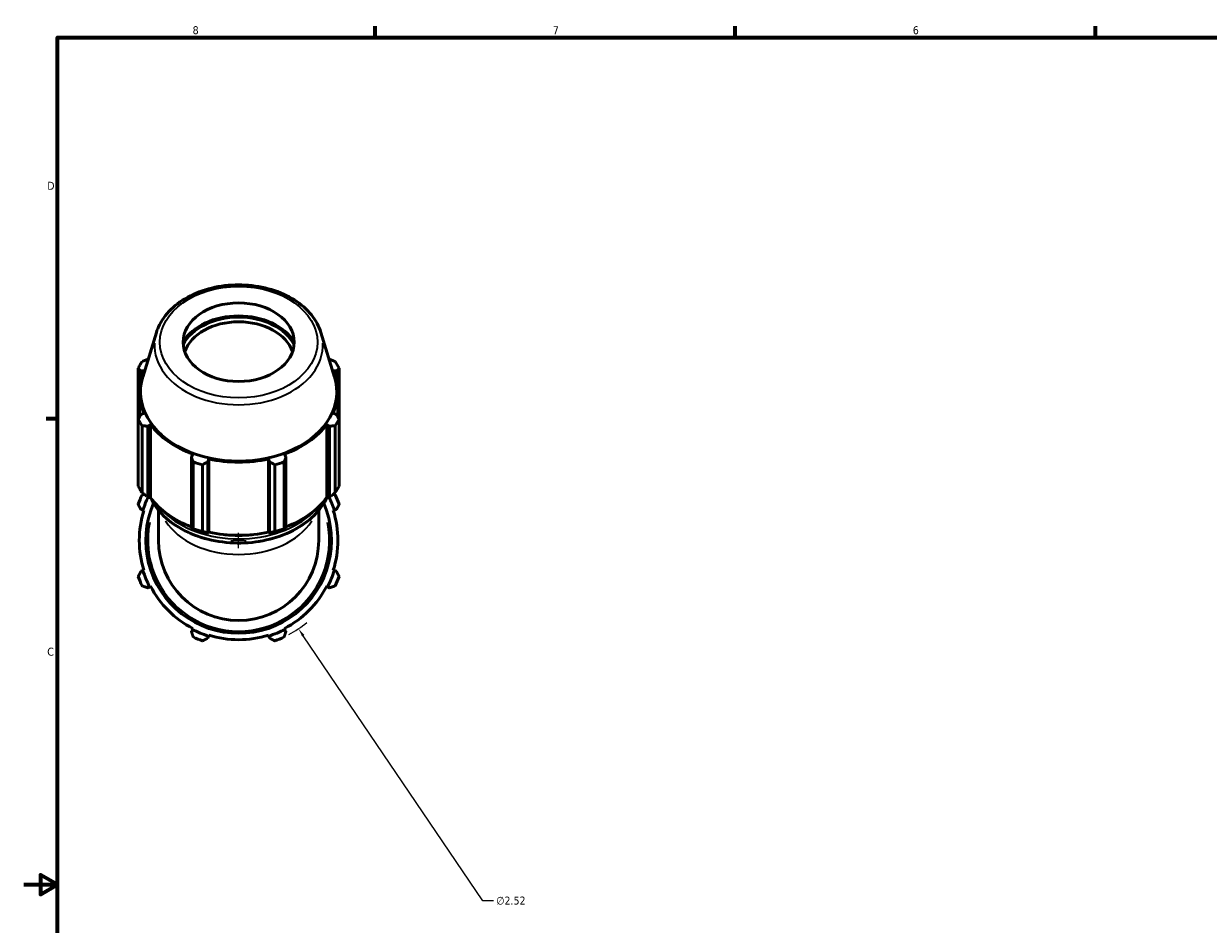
# Model space of a CAD drawing. Header units: inches. Extents: x 0.1 to 54.9, y -17.4 to 40.9.
# Tile 3 of 9: x 0.1 to 14.1, y 10.5 to 21.2. Entities that reach past the tile are written whole.
import ezdxf

# ---------------------------------------------------------------- set-up
doc = ezdxf.new("R2010")
doc.units = ezdxf.units.IN
doc.header["$MEASUREMENT"] = 0
for name, color, linetype, lineweight in [('Border (ANSI)', 7, 'Continuous', 70), ('Dimension (ANSI)', 7, 'Continuous', 25), ('Visible (ANSI)', 7, 'Continuous', 50), ('Visible Narrow (ANSI)', 7, 'Continuous', 35)]:
    doc.layers.add(name, color=color, linetype=linetype, lineweight=lineweight)
doc.styles.add('Note Text (ANSI)', font='tahoma.ttf')
doc.dimstyles.new('Default (ANSI)', dxfattribs={"dimtxt": 0.094488, "dimasz": 0.098425, "dimexe": 0.125, "dimexo": 0.0625, "dimgap": 0.031496, "dimtad": 0, "dimtih": 1, "dimtoh": 1, "dimrnd": 1e-08, "dimzin": 4, "dimdsep": 46, "dimtxsty": 'Note Text (ANSI)', "dimcen": 0.09, "dimdle": 0.393701, "dimclrd": 256, "dimclre": 256, "dimclrt": 5, "dimadec": 0, "dimazin": 1, "dimtfac": 1, "dimtofl": 0, "dimtmove": 0, "dimatfit": 3, "dimfxl": 1, "dimtolj": 1, "dimtzin": 4, "dimlwd": -1, "dimlwe": -1, "dimarcsym": 0})

# ---------------------------------------------------------------- blocks, each defined once
blk = doc.blocks.new('Borders Default Border')
at = {"layer": 'Border (ANSI)'}
for p, q in [((4.25, 21), (4.25, 21.134)), ((8.5, 21), (8.5, 21.134)), ((12.75, 21), (12.75, 21.134)), ((0.5, 16.5), (0.366, 16.5))]:
    blk.add_line(p, q, dxfattribs=at)
at = {"layer": 'Border (ANSI)', "flags": 128}
for points in [[(0.5, 1), (0.5, 21), (33.5, 21), (33.5, 1), (0.5, 1)], [(0.1, 11), (0.5, 11), (0.3, 11.115), (0.3, 10.885), (0.5, 11)]]:
    blk.add_lwpolyline(points, dxfattribs=at)
at = {"layer": 'Border (ANSI)', "color": 5, "true_color": 0x0000ff, "char_height": 0.0945, "attachment_point": 7, "style": 'Note Text (ANSI)'}
for s, insert in [('8', (2.094, 21.038)), ('7', (6.346, 21.04)), ('6', (10.595, 21.038)), ('D', (0.378, 19.203)), ('C', (0.378, 13.701))]:
    blk.add_mtext(s, dxfattribs=dict(at, insert=insert))
blk = doc.blocks.new('*D9')
at = {"layer": 'Defpoints', "color": 0, "transparency": 16777216}
for p in [(1.931, 16.107), (3.344, 14.021)]:
    blk.add_point(p, dxfattribs=at)
at = {"layer": 'Dimension (ANSI)', "transparency": 16777216}
for p, q in [((2.637, 14.974), (2.637, 15.154)), ((2.547, 15.064), (2.727, 15.064)), ((5.521, 10.808), (3.399, 13.939)), ((5.646, 10.808), (5.521, 10.808))]:
    blk.add_line(p, q, dxfattribs=at)
blk.add_arc((2.637, 15.064), 1.26, 298.0501, 309.803, dxfattribs=at)
blk.add_solid([(3.413, 13.948), (3.386, 13.93), (3.344, 14.021)], dxfattribs=at)
at = {"layer": 'Dimension (ANSI)', "color": 5, "transparency": 16777216, "insert": (5.678, 10.859), "char_height": 0.0945, "attachment_point": 1, "style": 'Note Text (ANSI)'}
blk.add_mtext('\\A1;∅2.52', dxfattribs=at)

msp = doc.modelspace()

# ---------------------------------------------------------------- linework, layer by layer
at = {"layer": 'Visible (ANSI)'}
for p, q in [((1.666, 17.517), (1.505, 16.993)), ((3.609, 17.517), (3.77, 16.993)), ((1.569, 17.202), (1.564, 17.203)), ((3.71, 17.203), (3.706, 17.202)), ((1.452, 17.098), (1.452, 16.494)), ((1.484, 16.962), (1.484, 17.065)), ((1.484, 17.065), (1.52, 17.065)), ((3.755, 17.065), (3.791, 17.065)), ((3.791, 17.065), (3.791, 16.962)), ((3.823, 16.494), (3.823, 17.098)), ((1.466, 16.519), (1.466, 16.816)), ((3.809, 16.519), (3.809, 16.816)), ((1.52, 16.567), (1.484, 16.55)), ((3.791, 16.55), (3.755, 16.567)), ((1.452, 15.705), (1.452, 16.494)), ((1.497, 16.417), (1.497, 15.627)), ((1.564, 16.413), (1.598, 16.434)), ((1.564, 15.576), (1.564, 16.413)), ((1.598, 15.571), (1.598, 16.434)), ((3.677, 16.434), (3.71, 16.413)), ((3.677, 15.571), (3.677, 16.434)), ((3.71, 16.413), (3.71, 15.576)), ((3.777, 15.627), (3.777, 16.417)), ((3.823, 16.494), (3.823, 15.705)), ((2.096, 16.081), (2.079, 16.049)), ((3.196, 16.049), (3.178, 16.081)), ((2.079, 16.049), (2.079, 15.212)), ((2.101, 15.201), (2.101, 15.99)), ((2.211, 15.958), (2.211, 15.168)), ((2.274, 15.992), (2.285, 16.026)), ((2.274, 15.155), (2.274, 15.992)), ((2.285, 15.163), (2.285, 16.026)), ((2.99, 16.026), (3.001, 15.992)), ((2.99, 15.163), (2.99, 16.026)), ((3.001, 15.992), (3.001, 15.155)), ((3.064, 15.168), (3.064, 15.958)), ((3.174, 15.99), (3.174, 15.201)), ((3.196, 15.212), (3.196, 16.049)), ((1.587, 15.567), (1.564, 15.576)), ((1.598, 15.571), (1.587, 15.567)), ((3.688, 15.567), (3.677, 15.571)), ((3.71, 15.576), (3.688, 15.567)), ((1.484, 15.428), (1.508, 15.42)), ((1.508, 15.42), (1.52, 15.416)), ((1.692, 15.418), (1.692, 15.064)), ((3.582, 15.064), (3.582, 15.418)), ((3.755, 15.416), (3.767, 15.42)), ((3.767, 15.42), (3.791, 15.428)), ((2.281, 15.154), (2.274, 15.155)), ((2.285, 15.163), (2.281, 15.154)), ((2.994, 15.154), (2.99, 15.163)), ((3.001, 15.155), (2.994, 15.154)), ((1.508, 14.708), (1.484, 14.7)), ((1.52, 14.711), (1.508, 14.708)), ((3.767, 14.708), (3.755, 14.711)), ((3.791, 14.7), (3.767, 14.708)), ((1.564, 14.505), (1.587, 14.517)), ((1.587, 14.517), (1.598, 14.523)), ((3.677, 14.523), (3.688, 14.517)), ((3.688, 14.517), (3.71, 14.505)), ((2.091, 14.013), (2.079, 13.991)), ((2.096, 14.024), (2.091, 14.013)), ((3.184, 14.013), (3.178, 14.024)), ((3.196, 13.991), (3.184, 14.013)), ((2.274, 13.91), (2.281, 13.934)), ((2.281, 13.934), (2.285, 13.946)), ((2.99, 13.946), (2.994, 13.934)), ((2.994, 13.934), (3.001, 13.91))]:
    msp.add_line(p, q, dxfattribs=at)
for radius, start, end in [(1.26, 154.792, 160.208), (1.184, 154.4687, 162.5), (1.184, 17.5, 25.5313), (1.26, 19.792, 25.208), (1.172, 162.5, 197.5), (1.096, 156.4279, 23.5721), (1.172, 342.5, 17.5), (0.945, 180, 0), (1.184, 197.5, 207.5), (1.184, 332.5, 342.5), (1.26, 199.792, 205.208), (1.26, 334.792, 340.208), (1.172, 207.5, 242.5), (1.172, 297.5, 332.5), (1.184, 242.5, 252.5), (1.184, 287.5, 297.5), (1.26, 244.792, 250.208), (1.172, 252.5, 287.5), (1.26, 289.792, 295.208)]:
    msp.add_arc((2.637, 15.064), radius, start, end, dxfattribs=at)
msp.add_ellipse((2.637, 17.404), major_axis=(-0.656, 0), ratio=0.707107, dxfattribs=at)
for centre, major_axis, start_param, end_param in [((2.637, 17.209), (-0.714, 0), 3.549788, 5.87499), ((2.637, 17.209), (0.695, 0), 0.34377, 2.797822), ((2.637, 17.181), (-0.656, 0), 3.384366, 6.040412), ((2.637, 16.816), (-1.172, 0), 5.977753, 6.588618), ((2.637, 16.796), (-1.26, 0), 5.843222, 5.93775), ((2.637, 16.816), (1.172, 0), 5.977753, 6.588618), ((2.637, 16.796), (1.26, 0), 0.345435, 0.439963), ((2.637, 16.819), (-1.159, 0), 6.068995, 9.638969), ((2.637, 16.796), (-1.26, 0), 0.345435, 0.439963), ((2.637, 16.816), (1.172, 0), 3.621558, 4.232423), ((2.637, 16.816), (1.172, 0), 5.192355, 5.80322), ((2.637, 16.796), (1.26, 0), 5.843222, 5.93775), ((2.637, 16.796), (1.26, 0), 4.272426, 4.366954), ((2.637, 16.816), (1.172, 0), 4.406956, 5.017822), ((2.637, 16.796), (1.26, 0), 5.057824, 5.152352), ((2.637, 16.007), (-1.26, 0), 0.345435, 0.439963), ((2.637, 16.007), (1.26, 0), 5.843222, 5.93775), ((2.637, 15.953), (-1.172, 0), 0.479966, 1.073963), ((2.637, 15.953), (-1.172, 0), 2.067629, 2.661627), ((2.637, 16.007), (-1.26, 0), 1.130833, 1.225361), ((2.637, 15.953), (-1.172, 0), 1.265364, 1.876229), ((2.637, 16.007), (-1.26, 0), 1.916232, 2.010759)]:
    msp.add_ellipse(centre, major_axis=major_axis, ratio=0.707107, start_param=start_param, end_param=end_param, dxfattribs=at)
for points, knots in [([(3.609, 17.517), (3.586, 17.591), (3.548, 17.662), (3.442, 17.793), (3.374, 17.852), (3.214, 17.954), (3.122, 17.995), (2.926, 18.055), (2.821, 18.073), (2.608, 18.085), (2.5, 18.079), (2.293, 18.041), (2.193, 18.011), (2.012, 17.927), (1.931, 17.875), (1.795, 17.753), (1.741, 17.684), (1.688, 17.579), (1.675, 17.548), (1.666, 17.517)], [0.214191, 0.214191, 0.214191, 0.214191, 0.519579, 0.519579, 0.838127, 0.838127, 1.164296, 1.164296, 1.492035, 1.492035, 1.819726, 1.819726, 2.147474, 2.147474, 2.474829, 2.474829, 2.797974, 2.797974, 2.927402, 2.927402, 2.927402, 2.927402]), ([(1.596, 15.57), (1.633, 15.492), (1.686, 15.418), (1.823, 15.284), (1.908, 15.225), (2.099, 15.129), (2.205, 15.091), (2.429, 15.043), (2.547, 15.031), (2.781, 15.035), (2.897, 15.051), (3.118, 15.107), (3.222, 15.148), (3.407, 15.251), (3.488, 15.314), (3.606, 15.442), (3.648, 15.504), (3.678, 15.57)], [3.457015, 3.457015, 3.457015, 3.457015, 3.770372, 3.770372, 4.091269, 4.091269, 4.413866, 4.413866, 4.736641, 4.736641, 5.059378, 5.059378, 5.382158, 5.382158, 5.704645, 5.704645, 5.967763, 5.967763, 5.967763, 5.967763])]:
    msp.add_open_spline(points, degree=3, knots=knots, dxfattribs=at)
for points, weights in [([(1.497, 17.176), (1.532, 17.189), (1.564, 17.203)], [2.72970964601, 2.7638150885, 2.7960622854]), ([(3.71, 17.203), (3.743, 17.189), (3.777, 17.176)], [2.80802157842, 2.7756364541, 2.74138513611]), ([(1.484, 17.065), (1.468, 17.081), (1.452, 17.098)], [2.7960622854, 2.7638150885, 2.72970964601]), ([(3.823, 17.098), (3.807, 17.081), (3.791, 17.065)], [2.74138513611, 2.7756364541, 2.80802157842]), ([(1.452, 16.494), (1.468, 16.523), (1.484, 16.55)], [2.72970964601, 2.7638150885, 2.7960622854]), ([(3.791, 16.55), (3.807, 16.523), (3.823, 16.494)], [2.80802157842, 2.7756364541, 2.74138513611]), ([(1.564, 16.413), (1.532, 16.415), (1.497, 16.417)], [2.7960622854, 2.7638150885, 2.72970964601]), ([(3.777, 16.417), (3.743, 16.415), (3.71, 16.413)], [2.74138513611, 2.7756364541, 2.80802157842]), ([(2.101, 15.99), (2.09, 16.02), (2.079, 16.049)], [2.72970964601, 2.7638150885, 2.7960622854]), ([(2.274, 15.992), (2.243, 15.975), (2.211, 15.958)], [2.7960622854, 2.7638150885, 2.72970964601]), ([(3.064, 15.958), (3.032, 15.975), (3.001, 15.992)], [2.74138513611, 2.7756364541, 2.80802157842]), ([(3.196, 16.049), (3.185, 16.02), (3.174, 15.99)], [2.80802157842, 2.7756364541, 2.74138513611]), ([(1.564, 15.576), (1.532, 15.601), (1.497, 15.627)], [1.00885775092, 1.01435150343, 1.01904262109]), ([(1.522, 15.608), (1.51, 15.604), (1.497, 15.6)], [1.01288734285, 1.01471036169, 1.01642935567]), ([(3.777, 15.627), (3.743, 15.601), (3.71, 15.576)], [1.01904262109, 1.01435150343, 1.00885775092]), ([(3.777, 15.6), (3.765, 15.604), (3.753, 15.608)], [1.01642935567, 1.01471036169, 1.01288734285]), ([(1.452, 15.49), (1.468, 15.458), (1.484, 15.428)], [1.01642935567, 1.01166340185, 1.00609781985]), ([(3.791, 15.428), (3.807, 15.458), (3.823, 15.49)], [1.00609781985, 1.01166340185, 1.01642935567]), ([(2.101, 15.201), (2.09, 15.206), (2.079, 15.212)], [1.02489851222, 1.02031483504, 1.01492247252]), ([(2.274, 15.155), (2.243, 15.161), (2.211, 15.168)], [1.01017126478, 1.01564322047, 1.02031122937]), ([(3.064, 15.168), (3.032, 15.161), (3.001, 15.155)], [1.02031122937, 1.01564322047, 1.01017126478]), ([(3.196, 15.212), (3.185, 15.206), (3.174, 15.201)], [1.01492247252, 1.02031483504, 1.02489851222]), ([(1.484, 14.7), (1.468, 14.669), (1.452, 14.637)], [1.00609781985, 1.01166340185, 1.01642935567]), ([(3.823, 14.637), (3.807, 14.669), (3.791, 14.7)], [1.01642935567, 1.01166340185, 1.00609781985]), ([(1.497, 14.527), (1.532, 14.516), (1.564, 14.505)], [1.01642935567, 1.01166340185, 1.00609781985]), ([(3.71, 14.505), (3.743, 14.516), (3.777, 14.527)], [1.00609781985, 1.01166340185, 1.01642935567]), ([(2.079, 13.991), (2.09, 13.958), (2.101, 13.924)], [1.00609781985, 1.01166340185, 1.01642935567]), ([(3.174, 13.924), (3.185, 13.958), (3.196, 13.991)], [1.01642935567, 1.01166340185, 1.00609781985]), ([(2.211, 13.878), (2.243, 13.895), (2.274, 13.91)], [1.01642935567, 1.01166340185, 1.00609781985]), ([(3.001, 13.91), (3.032, 13.895), (3.064, 13.878)], [1.00609781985, 1.01166340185, 1.01642935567])]:
    msp.add_rational_spline(points, weights, degree=2, dxfattribs=at)
at = {"layer": 'Visible Narrow (ANSI)'}
msp.add_arc((2.637, 15.064), 1.07, 168.6334, 11.3666, dxfattribs=at)
msp.add_ellipse((2.637, 17.404), major_axis=(0.93, 0), ratio=0.707107, dxfattribs=at)
for centre, major_axis, start_param, end_param in [((2.637, 17.368), (-0.994, 0), 6.247493, 9.46047), ((2.637, 15.816), (1.096, 0), 3.588445, 5.836333), ((2.637, 15.857), (1.096, 0), 3.780792, 5.643986), ((2.637, 15.566), (-0.945, 0), 0.419972, 2.721621), ((2.637, 15.875), (-1.07, 0), 1.267995, 1.873597)]:
    msp.add_ellipse(centre, major_axis=major_axis, ratio=0.707107, start_param=start_param, end_param=end_param, dxfattribs=at)

# ---------------------------------------------------------------- block references
msp.add_blockref('Borders Default Border', (0, 0))

# ---------------------------------------------------------------- dimensions: what is measured, and where the dimension line sits
at = {"layer": 'Dimension (ANSI)'}
dim = msp.add_diameter_dim_2p(p1=(1.931, 16.107), p2=(3.344, 14.021), dimstyle='Default (ANSI)', override={"dimgap": 0.031496, "dimdec": 2, "dimlfac": 1, "dimtol": 0, "dimlim": 0, "dimtp": 0, "dimtm": 0, "dimtdec": 2}, dxfattribs=at)
dim.commit()
dim.dimension.update_dxf_attribs({"geometry": '*D9', "text_midpoint": (5.85, 10.808), "dimtype": 163})

doc.saveas('drawing.dxf')
